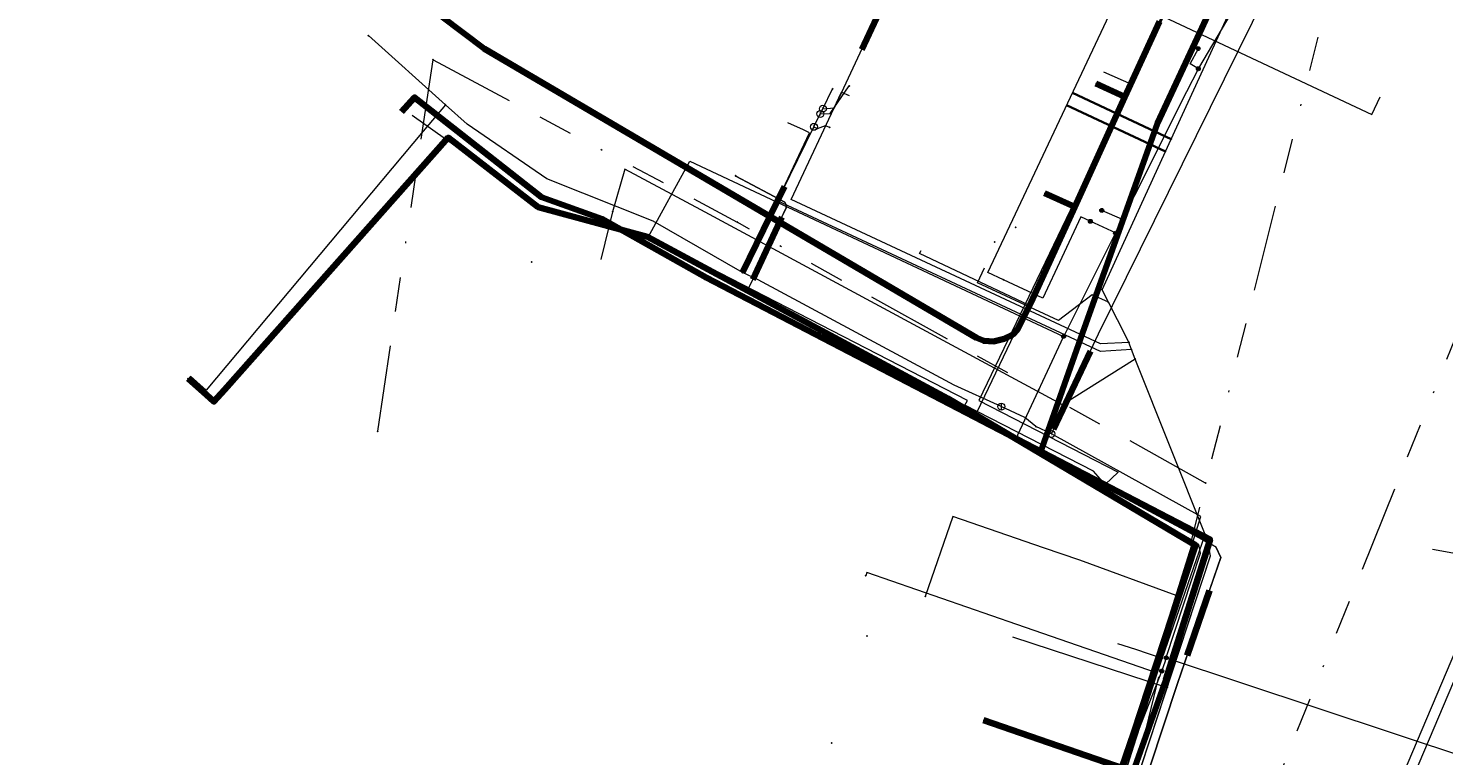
# Model space of a CAD drawing. Header units: metres. Extents: x 98902 to 136161, y 449037 to 499677.
# Tile 111 of 200: x 113513 to 113595, y 483207 to 483250. Entities that reach past the tile are written whole.
import ezdxf
from ezdxf.enums import TextEntityAlignment as Align
from ezdxf.lldxf.tags import DXFTag

# ---------------------------------------------------------------- set-up
doc = ezdxf.new("R2010")
doc.units = ezdxf.units.M
doc.linetypes.add('RI-OVERIG', pattern=[17, 5, -2, 2, -2, 0, -2, 2, -2])
for name, color, linetype, lineweight in [('B-WE-KL-DATA-G', 90, 'KL-DATA-N', 18), ('B-WE-KL-DATA_HULPSTUK-S', 90, 'Continuous', 25), ('B-WE-KL-DATA_KABELBED-G', 90, 'Continuous', 100), ('B-WE-KL-DATA_MANTELBUIS-G', 90, 'Continuous', 100), ('B-WE-KL-ET_LS-G', 190, 'KL-LS-N', 18), ('B-WE-KL-ET_LS_HULPSTUK-S', 190, 'Continuous', 25), ('B-WE-KL-ET_LS_MANTELBUIS-G', 190, 'Continuous', 100), ('B-WE-KL-GAS_LD-G', 50, 'KL-GAS-LD-N', 18), ('B-WE-KL-GAS_LD_HULPSTUK-S', 50, 'Continuous', 25), ('B-WE-KL-GAS_LD_MANTELBUIS-G', 50, 'Continuous', 100), ('B-WE-KL-WATER-G', 170, 'KL-WATER-N', 18), ('B-WE-KL-WATER_HULPSTUK-S', 170, 'Continuous', 25), ('B-WE-RI-VRIJVERVAL-G', 210, 'RI-OVERIG', 18), ('B-WE-RI-VRIJVERVAL_HULPSTUK-S', 210, 'Continuous', 25), ('V-WE-KL-WATER-G', 170, 'KL-WATER-V', 35), ('V-WE-KL-WATER_HULPSTUK-S', 170, 'Continuous', 25)]:
    doc.layers.add(name, color=color, linetype=linetype, lineweight=lineweight)
doc.styles.add('NLCS-ISO', font='NLCS-ISO.ttf')
doc.styles.get("Standard").update_dxf_attribs({"font": 'arial.ttf'})
tags = doc.linetypes.add('KL-DATA-N', pattern='A,4,-1,[101,NLCS.SHX,S=0.5,R=0,X=0,Y=0],-1,4,-1,["D",Standard,S=1,R=0,X=-0.25,Y=-0.5],-1.5', length=12.5).pattern_tags.tags
tags[18] = DXFTag(74, 10)
tags = doc.linetypes.add('KL-GAS-LD-N', pattern='A,4,-1,[69,NLCS.SHX,S=0.5,R=0,X=0,Y=0],-1,4,-1,["L",Standard,S=1,R=0,X=0.25,Y=-0.5],-2', length=13).pattern_tags.tags
tags[18] = DXFTag(74, 10)
tags = doc.linetypes.add('KL-LS-N', pattern='A,4,-1,[103,NLCS.SHX,S=0.75,R=0,X=0,Y=0],-1,4,-1,["L",Standard,S=1,R=0,X=0,Y=-0.5],-2', length=13).pattern_tags.tags
tags[18] = DXFTag(74, 10)
doc.linetypes.add('KL-WATER-N', pattern='A,7,-0.5,[168,NLCS.SHX,S=0.75,R=0,X=0.75,Y=0],-2', length=9.5)
doc.linetypes.add('KL-WATER-V', pattern='A,3.5,[24,NLCS.SHX,S=0.5,R=0,X=0,Y=0],3.5,-0.5,[168,NLCS.SHX,S=0.75,R=0,X=0.75,Y=0],-2', length=9.5)

# ---------------------------------------------------------------- blocks, each defined once
blk = doc.blocks.new('SKL-WTB_HULP_OVERIG-SO')
at = {"color": 0, "linetype": 'ByBlock', "lineweight": 18}
for points in [[(-0.14, 0.14), (0.14, -0.14)], [(0.14, 0.14), (-0.14, -0.14)]]:
    blk.add_lwpolyline(points, dxfattribs=at)
at = {"color": 0, "linetype": 'ByBlock', "lineweight": 18, "style": 'NLCS-ISO', "flags": 1}
for tag, p in [('TYPE', (1.5, 0)), ('OMSCHRIJVING', (1.5, -3)), ('LABEL', (1.5, -1.5))]:
    blk.add_attdef(tag, p, '', height=1, dxfattribs=at)
blk = doc.blocks.new('SKL-WTB_HULP_AFSLUITER-SO')
at = {"color": 0, "linetype": 'ByBlock', "lineweight": 18}
blk.add_lwpolyline([(0, 0.8), (0, -0.8)], dxfattribs=at)
blk.add_circle((0, 0), 1, dxfattribs=at)
at = {"color": 0, "linetype": 'ByBlock', "lineweight": 18, "style": 'NLCS-ISO', "flags": 1}
for tag, p in [('TYPE', (1.5, 0)), ('OMSCHRIJVING', (1.5, -3)), ('LABEL', (1.5, -1.5))]:
    blk.add_attdef(tag, p, '', height=1, dxfattribs=at)
blk = doc.blocks.new('SKL-WTB_HULP_T STUK-SO')
at = {"color": 0, "linetype": 'ByBlock', "lineweight": 18}
blk.add_circle((0, 0), 1, dxfattribs=at)
at = {"color": 0, "linetype": 'ByBlock', "lineweight": -2, "style": 'NLCS-ISO'}
blk.add_text('T', height=1, dxfattribs=at).set_placement((0, 0), align=Align.MIDDLE_CENTER)
at = {"color": 0, "linetype": 'ByBlock', "lineweight": 18, "style": 'NLCS-ISO', "flags": 1}
for tag, p in [('TYPE', (1.5, 0)), ('OMSCHRIJVING', (1.5, -3)), ('LABEL', (1.5, -1.5))]:
    blk.add_attdef(tag, p, '', height=1, dxfattribs=at)
blk = doc.blocks.new('SKL-WTB_HULP_MOF-SO')
at = {"linetype": 'ByBlock', "lineweight": 18}
h = blk.add_hatch(color=0, dxfattribs=at)
h.dxf.hatch_style = 1
h.paths.add_polyline_path([(-0.5625, 0, 1), (0.5625, 0, 1)])
at = {"color": 0, "linetype": 'ByBlock', "lineweight": 18}
blk.add_circle((0, 0), 0.5625, dxfattribs=at)
at = {"color": 0, "linetype": 'ByBlock', "lineweight": 18, "style": 'NLCS-ISO', "flags": 1}
for tag, p in [('TYPE', (1.5, 0)), ('OMSCHRIJVING', (1.5, -3)), ('LABEL', (1.5, -1.5))]:
    blk.add_attdef(tag, p, '', height=1, dxfattribs=at)
blk = doc.blocks.new('SRI-HULP_OVERIG-SO')
at = {"color": 0, "linetype": 'ByBlock', "lineweight": 18}
for points in [[(-0.14, 0.14), (0.14, -0.14)], [(0.14, 0.14), (-0.14, -0.14)]]:
    blk.add_lwpolyline(points, dxfattribs=at)
at = {"color": 0, "linetype": 'ByBlock', "lineweight": 18, "style": 'NLCS-ISO', "flags": 1}
for tag, p in [('TYPE', (1.5, 0)), ('OMSCHRIJVING', (1.5, -3)), ('LABEL', (1.5, -1.5))]:
    blk.add_attdef(tag, p, '', height=1, dxfattribs=at)

msp = doc.modelspace()

# ---------------------------------------------------------------- linework, layer by layer
at = {"layer": 'B-WE-KL-DATA-G', "flags": 128}
for points in [[(113535.491, 483055.979), (113536.441, 483061.533), (113541.204, 483090.06), (113544.755, 483111.663), (113544.948, 483113.188), (113545.552, 483113.661), (113549.403, 483113.284), (113549.712, 483115.832), (113556.149, 483154.735), (113556.905, 483157.96), (113557.638, 483158.283), (113564.196, 483156.367), (113565.152, 483156.501), (113565.304, 483157.274), (113566.303, 483163.064), (113567.239, 483167.86), (113568.822, 483177.215), (113571.011, 483186.366), (113575.093, 483200.14), (113581.278, 483218.983), (113581.153, 483219.694), (113580.136, 483220.401), (113567.909, 483226.706), (113567.782, 483227.322), (113570.165, 483232.317), (113570.594, 483233.111), (113580.706, 483254.894), (113584.469, 483259.021), (113587.04, 483261.968), (113606.578, 483283.49), (113609.02, 483286.265), (113630.079, 483309.542), (113632.569, 483311.539), (113633.404, 483312.497), (113636.4, 483315.955), (113638.079, 483318.233), (113642.136, 483322.917), (113643.875, 483324.654), (113647.079, 483324.177), (113649.586, 483324.356), (113667.625, 483344.527), (113668.375, 483345.834), (113670.095, 483347.805), (113670.493, 483349.535), (113674.045, 483353.336), (113676.564, 483355.323), (113679.675, 483356.296), (113680.833, 483356.834), (113685.258, 483361.329), (113704.516, 483381.087), (113707.238, 483383.933), (113717.835, 483394.742), (113719.221, 483396.196), (113721.66, 483398.749), (113725.277, 483402.474), (113725.715, 483403.225), (113725.916, 483404.181), (113706.127, 483423.402), (113687.191, 483441.762), (113678.045, 483450.608), (113669.183, 483459.437), (113668.394, 483459.986), (113655.761, 483466.358), (113655.138, 483466.897), (113654.638, 483467.322), (113655.261, 483468.556), (113659.235, 483476.766), (113658.824, 483477.959), (113655.692, 483479.529), (113655.018, 483479.802), (113649.581, 483483.544), (113649.242, 483484.034), (113648.867, 483484.47), (113639.302, 483489.546), (113600.784, 483508.808), (113581.045, 483518.696), (113579.755, 483520.415), (113579.424, 483521.384), (113580.201, 483523.009), (113586.556, 483530.359), (113601.948, 483547.562), (113618.417, 483566.005)], [(113616.587, 483280.87), (113609.72, 483287.061), (113608.685, 483285.943), (113602.821, 483279.529), (113599.792, 483276.195), (113594.476, 483270.345), (113585.604, 483260.584), (113585.442, 483260.406), (113580.616, 483254.938), (113578.325, 483249.916), (113576.334, 483245.549), (113573.429, 483239.181), (113570.91, 483233.659), (113570.107, 483232.087), (113569.825, 483231.78), (113569.339, 483231.55), (113568.725, 483231.396), (113568.187, 483231.422), (113567.739, 483231.613), (113539.268, 483248.326), (113534.178, 483252.191), (113513.137, 483270.83), (113516.518, 483274.317), (113517.921, 483275.879), (113520.45, 483278.696), (113525.382, 483284.191), (113529.571, 483288.856), (113538.364, 483298.652), (113540.015, 483300.491), (113540.804, 483301.37), (113534.358, 483307.206), (113537.721, 483310.922), (113544.619, 483318.518), (113550.359, 483324.904), (113554.895, 483329.954), (113559.563, 483335.151), (113576.73, 483354.442), (113584.766, 483363.504), (113598.447, 483351.351), (113600.284, 483349.696), (113611.39, 483339.58), (113615.024, 483336.293), (113610.676, 483331.455), (113618.715, 483320.736)], [(113556.905, 483157.96), (113557.638, 483158.283), (113564.196, 483156.367), (113565.152, 483156.501), (113565.304, 483157.274), (113566.303, 483163.064), (113567.239, 483167.86), (113568.822, 483177.215), (113569.877, 483181.626), (113571.011, 483186.366), (113575.093, 483200.14), (113575.255, 483200.633), (113578.778, 483211.365), (113581.278, 483218.983), (113581.153, 483219.694), (113580.136, 483220.401), (113567.909, 483226.706), (113567.782, 483227.322), (113570.165, 483232.317), (113570.737, 483233.42), (113571.909, 483235.945), (113573.187, 483238.698), (113576.053, 483244.873), (113576.372, 483245.558), (113576.694, 483246.252), (113580.705, 483254.894), (113582.587, 483256.957), (113584.469, 483259.021), (113587.04, 483261.968), (113589.188, 483264.334), (113589.339, 483264.501), (113590.842, 483266.157), (113594.506, 483270.193), (113598.061, 483274.108), (113600.145, 483276.404), (113603.593, 483280.202), (113606.577, 483283.49), (113609.02, 483286.265), (113609.131, 483286.388), (113609.308, 483286.583), (113616.389, 483294.41), (113616.552, 483294.59), (113616.758, 483294.818), (113622.984, 483301.7), (113623.107, 483301.836), (113624.798, 483303.704), (113630.079, 483309.542), (113632.569, 483311.539), (113633.402, 483312.495)], [(113540.239, 483300.291), (113540.015, 483300.491), (113538.364, 483298.652), (113529.571, 483288.856), (113525.382, 483284.191), (113520.45, 483278.696), (113517.921, 483275.879), (113516.518, 483274.317), (113513.137, 483270.83), (113534.178, 483252.191), (113539.268, 483248.326), (113567.739, 483231.613), (113568.187, 483231.422), (113568.725, 483231.396), (113569.339, 483231.55), (113569.825, 483231.78), (113570.107, 483232.087), (113570.91, 483233.659), (113573.429, 483239.181), (113576.334, 483245.549), (113578.325, 483249.916), (113580.616, 483254.938), (113585.442, 483260.406), (113585.604, 483260.584), (113594.476, 483270.345), (113599.792, 483276.195), (113602.821, 483279.529), (113608.685, 483285.943), (113609.72, 483287.061), (113616.587, 483280.87)], [(113616.587, 483280.87), (113609.72, 483287.061), (113608.685, 483285.943), (113602.821, 483279.529), (113599.792, 483276.195), (113594.476, 483270.345), (113585.604, 483260.584), (113585.442, 483260.406), (113580.616, 483254.938), (113578.325, 483249.916), (113576.334, 483245.549), (113573.429, 483239.181), (113571.671, 483239.982)], [(113616.587, 483280.87), (113609.72, 483287.061), (113608.685, 483285.943), (113602.821, 483279.529), (113599.792, 483276.195), (113594.476, 483270.345), (113585.604, 483260.584), (113585.442, 483260.406), (113580.616, 483254.938), (113578.325, 483249.916), (113576.334, 483245.549), (113573.429, 483239.181), (113571.671, 483239.982)], [(113616.587, 483280.87), (113609.72, 483287.061), (113608.685, 483285.943), (113602.821, 483279.529), (113599.792, 483276.195), (113594.476, 483270.345), (113585.604, 483260.584), (113585.442, 483260.406), (113580.616, 483254.938), (113578.325, 483249.916), (113576.334, 483245.549), (113574.648, 483246.318)], [(113576.713, 483246.294), (113580.705, 483254.894)], [(113575.1, 483247), (113576.713, 483246.294)], [(113576.372, 483245.558), (113576.694, 483246.252)], [(113576.694, 483246.252), (113576.713, 483246.294)], [(113534.476, 483244.681), (113535.229, 483245.52), (113542.576, 483239.744), (113546.073, 483238.5), (113552.097, 483235.087), (113581.254, 483219.933), (113578.698, 483211.812), (113576.803, 483206.48), (113575.234, 483202.067), (113574.438, 483199.827), (113570.452, 483185.331), (113569.598, 483181.318), (113567.887, 483173.283), (113566.757, 483166.709), (113556.366, 483169.554), (113551.426, 483171.037), (113551.512, 483171.325)], [(113573.187, 483238.698), (113576.053, 483244.873)], [(113576.053, 483244.873), (113576.372, 483245.558)], [(113571.909, 483235.945), (113573.187, 483238.698)], [(113570.775, 483233.501), (113564.443, 483236.477), (113564.533, 483236.655)], [(113570.775, 483233.501), (113571.909, 483235.945)], [(113570.737, 483233.42), (113570.775, 483233.501)], [(113569.825, 483214.304), (113578.778, 483211.365)], [(113575.255, 483200.633), (113578.778, 483211.365)], [(113551.512, 483171.325), (113551.426, 483171.037), (113556.366, 483169.554), (113566.757, 483166.709), (113567.887, 483173.283), (113569.598, 483181.318), (113570.452, 483185.331), (113574.438, 483199.827), (113575.234, 483202.067), (113576.803, 483206.48), (113568.152, 483209.478)]]:
    msp.add_lwpolyline(points, dxfattribs=at)
at = {"layer": 'B-WE-KL-DATA_KABELBED-G', "flags": 128}
for points in [[(113513.137, 483270.83), (113534.178, 483252.191), (113539.268, 483248.326), (113567.739, 483231.613), (113568.187, 483231.422), (113568.725, 483231.396), (113569.339, 483231.55), (113569.825, 483231.78), (113570.107, 483232.087), (113570.91, 483233.659), (113573.429, 483239.181)], [(113571.419, 483224.919), (113571.419, 483224.92), (113573.986, 483232.211), (113577.401, 483241.759), (113578.215, 483244.034), (113580.79, 483249.539), (113581.002, 483250), (113582.344, 483252.91), (113582.695, 483253.421), (113583.534, 483254.394), (113584.774, 483255.766), (113585.911, 483257.24)], [(113576.334, 483245.549), (113578.325, 483249.916)], [(113574.648, 483246.318), (113576.334, 483245.549)], [(113534.476, 483244.681), (113535.229, 483245.52), (113542.576, 483239.744), (113546.073, 483238.5), (113552.097, 483235.087), (113581.254, 483219.933), (113578.698, 483211.812), (113576.803, 483206.48)], [(113573.429, 483239.181), (113576.334, 483245.549)], [(113522.129, 483229.242), (113523.183, 483228.307), (113523.623, 483227.914), (113524.232, 483228.6), (113537.18, 483243.198), (113542.389, 483239.172), (113548.705, 483237.45), (113566.079, 483228.083), (113571.419, 483224.92)], [(113537.569, 483242.897), (113542.316, 483239.228)], [(113571.671, 483239.982), (113573.429, 483239.181)], [(113571.419, 483224.92), (113571.419, 483224.92), (113579.328, 483220.237), (113580.41, 483219.595), (113573.262, 483197.811), (113573.077, 483197.23), (113572.758, 483196.278), (113572.687, 483196.032), (113571.479, 483191.817), (113569.556, 483184.726), (113568.955, 483181.768), (113568.894, 483181.466), (113568.752, 483180.768), (113567.212, 483173.497), (113566.202, 483167.619), (113566.059, 483166.788)], [(113568.152, 483209.478), (113576.803, 483206.48)]]:
    msp.add_lwpolyline(points, dxfattribs=at)
at = {"layer": 'B-WE-KL-DATA_MANTELBUIS-G', "flags": 128}
msp.add_lwpolyline([(113537.569, 483242.897), (113542.316, 483239.228)], dxfattribs=at)
at = {"layer": 'B-WE-KL-ET_LS-G', "flags": 128}
for points in [[(113304.929, 483362.505), (113297.7, 483354.462), (113307.469, 483345.687), (113323.671, 483331.133), (113325.977, 483331.104), (113356.655, 483303.706), (113357.692, 483302.498), (113358.524, 483301.144), (113359.046, 483299.934), (113359.659, 483297.487), (113369.272, 483288.902), (113370.734, 483289.038), (113372.315, 483288.933), (113373.887, 483288.555), (113375.272, 483287.951), (113376.489, 483287.176), (113413.18, 483254.201), (113450.362, 483220.872), (113449.996, 483217.792), (113458.746, 483209.916), (113467.676, 483219.813), (113470.021, 483223.364), (113470.671, 483224.923), (113513.02, 483271.339), (113516.089, 483274.703), (113558.556, 483322.492), (113589.3, 483357.26), (113590.353, 483357.667), (113593.066, 483358.132), (113624.346, 483330.071), (113637.793, 483318.185), (113629.385, 483308.858), (113614.861, 483292.602), (113596.506, 483272.058), (113596.452, 483271.998), (113580.376, 483254.005), (113567.886, 483227.969)], [(113578.215, 483149.651), (113578.612, 483152.387), (113581.309, 483151.967), (113584.165, 483160.86), (113584.528, 483162.363), (113589.162, 483181.566), (113592.122, 483194.022), (113592.891, 483199.761), (113591.588, 483204.347), (113599.698, 483223.487), (113606.293, 483238.267), (113606.533, 483239.714), (113612.638, 483254.576), (113612.921, 483255.086), (113618.571, 483265.248), (113622.093, 483270.843), (113623.906, 483269.732), (113631.194, 483265.602), (113631.703, 483265.313), (113632.245, 483266.27), (113630.883, 483267.042), (113631.216, 483268.01), (113631.975, 483270.215), (113633.039, 483273.086), (113634.365, 483275.537), (113635.893, 483277.268), (113638.435, 483279.401), (113640.113, 483280.74), (113641.326, 483281.797), (113641.63, 483282.327), (113642.579, 483283.153), (113643.798, 483284.48), (113650.439, 483292.138), (113655.313, 483297.757), (113658.808, 483297.672), (113686.18, 483273.447), (113708.769, 483253.454), (113713.259, 483249.49), (113713.83, 483248.852), (113714.599, 483248.44), (113739.056, 483226.846), (113741.657, 483224.549), (113743.795, 483222.672)], [(113580.58, 483247.18), (113580.6, 483247.22), (113583.04, 483251.35), (113584.121, 483253.56), (113584.17, 483253.66), (113585.9, 483255.44)], [(113569.313, 483234.962), (113568.408, 483235.387), (113575.738, 483250.986), (113576.646, 483250.571)], [(113578.578, 483250.177), (113590.609, 483244.524), (113591.098, 483245.564)], [(113580.58, 483247.18), (113580.1, 483247.47), (113580.58, 483248.35), (113580.57, 483248.35)], [(113576.19, 483238.45), (113576.9, 483239.86), (113579.92, 483245.86), (113580.58, 483247.18)], [(113575.196, 483223.114), (113574.518, 483223.879), (113567.078, 483227.71), (113567.216, 483227.977), (113548.97, 483237.37), (113542.668, 483239.088), (113535.084, 483244.472)], [(113548.749, 483237.439), (113551.16, 483241.827), (113572.78, 483231.68), (113572.787, 483231.677)], [(113553.81, 483240.97), (113556.65, 483239.46), (113556.73, 483239.31), (113556.74, 483239.13), (113556.58, 483238.81), (113556.48, 483238.6), (113554.8, 483234.99), (113554.57, 483234.51), (113554.56, 483234.38), (113554.62, 483234.28), (113554.75, 483234.2), (113565.95, 483227.82), (113570.23, 483225.56), (113575.42, 483222.82), (113581.59, 483219.51), (113581.89, 483218.88), (113581.23, 483216.99), (113579.37, 483211.6), (113575.38, 483199.51), (113574.76, 483197.71), (113573.01, 483191.52), (113572.29, 483188.71), (113567.48, 483167.42), (113566.75, 483164.14), (113565.23, 483155.25), (113564.43, 483148.88), (113559.44, 483119.1), (113558.7, 483114.76), (113558.03, 483110.82), (113557.47, 483107.29), (113553.2, 483082.45), (113553.45, 483082.09), (113556.56, 483081.58), (113564.15, 483080.31), (113574.72, 483077.92), (113582.34, 483076.59), (113582.66, 483076.3), (113582.19, 483073.69), (113582.23, 483073.29), (113582.38, 483073.07), (113582.71, 483073.01), (113593.16, 483071.24), (113615.853, 483067.044)], [(113566.99, 483168.74), (113567, 483168.75), (113567.03, 483168.95), (113568.65, 483176.37), (113568.78, 483176.85), (113569.36, 483179.74), (113569.37, 483179.75), (113569.36, 483179.74), (113569.36, 483179.75), (113571.23, 483188.98), (113574.42, 483198.58), (113575.38, 483199.51), (113579.37, 483211.6), (113581.89, 483218.88), (113581.59, 483219.51), (113575.42, 483222.82), (113570.23, 483225.56), (113565.95, 483227.82), (113554.75, 483234.2), (113554.62, 483234.28), (113554.56, 483234.38), (113554.57, 483234.51), (113554.8, 483234.99), (113556.48, 483238.6), (113556.58, 483238.81), (113556.74, 483239.13), (113556.73, 483239.31), (113556.65, 483239.46), (113553.819, 483240.965), (113553.825, 483240.98), (113553.815, 483240.984)], [(113564.78, 483166.03), (113564.77, 483166.02), (113564.8, 483166.25), (113568.25, 483174.91), (113568.64, 483176.36), (113568.77, 483176.84), (113570.78, 483186.73), (113571.23, 483188.97), (113574.25, 483199.89), (113574.71, 483201.21), (113574.72, 483201.25), (113575.21, 483202.75), (113577.13, 483208.91), (113577.14, 483208.92), (113578.34, 483211.96), (113578.464, 483212.313), (113578.67, 483212.9), (113578.72, 483213.08), (113578.72, 483213.09), (113580.71, 483219.14), (113580.6, 483219.64), (113576.96, 483221.66), (113576.66, 483221.78), (113576.66, 483221.79), (113570.24, 483225.56), (113570.12, 483225.76), (113570.13, 483225.98), (113572.78, 483231.67), (113572.787, 483231.677), (113573.87, 483233.85), (113575.79, 483237.657), (113576.19, 483238.45)], [(113574.329, 483238.35), (113573.786, 483238.605), (113571.575, 483233.899), (113569.313, 483234.962)], [(113575.79, 483237.657), (113575.567, 483237.77), (113574.329, 483238.35)], [(113576.19, 483238.45), (113575, 483238.98), (113574.99, 483238.98)], [(113567.886, 483227.969), (113575.933, 483223.826), (113575.196, 483223.114)], [(113596.896, 483193.911), (113592.95, 483195.684), (113593.503, 483199.805), (113592.223, 483204.308), (113600.175, 483223.074), (113600.436, 483223.723), (113605.871, 483220.885)], [(113576.66, 483221.78), (113576.45, 483222.02), (113575.19, 483222.82), (113575.18, 483222.82)], [(113597.362, 483217.974), (113596.367, 483218.939), (113594.129, 483219.344)], [(113578.464, 483212.313), (113578.228, 483212.396), (113578.163, 483212.21), (113570.072, 483215.015), (113561.398, 483218.022), (113561.333, 483217.833)], [(113578.72, 483213.08), (113609.57, 483202.83), (113609.71, 483203.26), (113609.71, 483203.25)]]:
    msp.add_lwpolyline(points, dxfattribs=at)
at = {"layer": 'B-WE-KL-ET_LS_MANTELBUIS-G', "flags": 128}
for points in [[(113556.48, 483238.59), (113554.81, 483234.99)], [(113581.23, 483216.98), (113579.94, 483213.21)]]:
    msp.add_lwpolyline(points, dxfattribs=at)
at = {"layer": 'B-WE-KL-GAS_LD-G', "flags": 128}
for points in [[(113572.081, 483226.038), (113574.802, 483231.83), (113584.526, 483251.528), (113585.185, 483252.863), (113587.352, 483257.253), (113588.312, 483259.022), (113588.517, 483259.4), (113594.257, 483265.763), (113604.68, 483277.316), (113608.6, 483281.661), (113610.851, 483284.156), (113621.362, 483295.807), (113621.473, 483295.93), (113622.171, 483296.703), (113623.23, 483297.877), (113626.78, 483301.813), (113630.983, 483306.473)], [(113558.855, 483244.868), (113559.529, 483244.916), (113561.414, 483248.961), (113563.609, 483253.671), (113563.847, 483253.551), (113566.371, 483252.365)], [(113569.179, 483227.622), (113566.449, 483228.865), (113555.105, 483234.952), (113554.2, 483235.377), (113549.026, 483238.349), (113542.892, 483240.799), (113538.271, 483243.967), (113537.017, 483245.095), (113532.562, 483249.1)], [(113558.706, 483244.563), (113559.273, 483244.594), (113560.385, 483246.189)], [(113558.855, 483244.868), (113559.419, 483246.018)], [(113537.017, 483245.095), (113535.731, 483243.56), (113523.174, 483228.577), (113522.258, 483229.388)], [(113558.706, 483244.563), (113558.855, 483244.868)], [(113558.34, 483243.818), (113558.706, 483244.563)], [(113554.2, 483235.377), (113558.34, 483243.818)], [(113558.34, 483243.818), (113558.548, 483243.715), (113559.002, 483243.901), (113559.254, 483243.782)], [(113571.176, 483226.463), (113570.539, 483226.989), (113569.179, 483227.622)], [(113564.266, 483156.802), (113566.531, 483170.772), (113567.494, 483176.712), (113568.9, 483182.523), (113570.507, 483189.162), (113571.683, 483193.144), (113572.429, 483195.67), (113573.73, 483200.073), (113577.849, 483212.108), (113580.727, 483221.27), (113572.081, 483226.038)], [(113572.081, 483226.038), (113571.176, 483226.463)], [(113579.288, 483216.689), (113573.715, 483218.726), (113571.611, 483219.456), (113566.381, 483221.271), (113564.775, 483216.639)]]:
    msp.add_lwpolyline(points, dxfattribs=at)
at = {"layer": 'B-WE-KL-GAS_LD_MANTELBUIS-G', "flags": 128}
for points in [[(113561.101, 483248.29), (113562.669, 483251.654)], [(113556.644, 483240.361), (113554.2, 483235.378)], [(113574.334, 483230.834), (113572.208, 483226.309)]]:
    msp.add_lwpolyline(points, dxfattribs=at)
at = {"layer": 'B-WE-KL-WATER-G', "flags": 128}
for points in [[(113465.802, 483219.204), (113466.216, 483218.831), (113470.878, 483214.636), (113476.73, 483209.37), (113477.25, 483208.902), (113483.122, 483203.617), (113483.197, 483203.55), (113490.036, 483197.582), (113500, 483188.625), (113503.893, 483185.522), (113507.615, 483183.183), (113510.778, 483181.92), (113512.458, 483181.25), (113515.714, 483180.236), (113518.483, 483179.373), (113521.062, 483178.569), (113521.635, 483178.391), (113525.645, 483177.142), (113528.51, 483176.249), (113530.143, 483175.776), (113556.142, 483168.237), (113559.024, 483167.401), (113559.505, 483167.262), (113564.501, 483165.813), (113566.011, 483166.873), (113567.685, 483176.659), (113568.516, 483180.063), (113570.717, 483189.085), (113570.879, 483189.581), (113574.187, 483199.702), (113574.249, 483199.892), (113578.132, 483212.009), (113578.492, 483213.048), (113580.982, 483220.229), (113576.93, 483230.368), (113576.703, 483230.937), (113576.558, 483231.337), (113576.415, 483231.617), (113575.378, 483233.659), (113575.008, 483234.387), (113578.675, 483242.385), (113579.008, 483243.112), (113582.166, 483250), (113583.588, 483253.101), (113584.413, 483253.972), (113584.619, 483254.19), (113587.714, 483257.459), (113589.072, 483258.894), (113589.291, 483259.134), (113592.919, 483263.1), (113593.729, 483263.986), (113599.209, 483269.977), (113601.49, 483272.471), (113609.398, 483281.117), (113609.604, 483281.343), (113615.178, 483287.526), (113618.593, 483291.314), (113622.093, 483295.197), (113622.964, 483296.162), (113623.116, 483296.331), (113623.853, 483297.148), (113630.615, 483304.65), (113630.716, 483306.039), (113630.771, 483306.798), (113634.354, 483311.108), (113635.595, 483312.547), (113635.486, 483319.084), (113634.953, 483319.538), (113634.647, 483319.798), (113630.774, 483323.117), (113630.101, 483323.694), (113617.899, 483334.786), (113615.575, 483336.837), (113612.357, 483339.678), (113609.432, 483342.259), (113603.754, 483347.23), (113601.309, 483349.446), (113598.008, 483352.438), (113595.563, 483354.654), (113591.291, 483358.576), (113580.932, 483368.086), (113577.469, 483371.268), (113572.658, 483375.689), (113571.185, 483377.042), (113567.574, 483380.359), (113564.626, 483383.068), (113561.638, 483386.02), (113558.555, 483386.687), (113558.551, 483386.691), (113552.887, 483391.655), (113550.476, 483393.768), (113546.532, 483397.224), (113542.615, 483400.658), (113538.52, 483404.247), (113536.034, 483406.426), (113520.445, 483421.195), (113519.833, 483421.754), (113507.824, 483432.725), (113504.574, 483435.694), (113504.337, 483435.911)], [(113576.558, 483231.337), (113574.909, 483231.249), (113557.019, 483239.608), (113559.926, 483245.83), (113560.368, 483245.623)], [(113576.703, 483230.937), (113574.913, 483230.806), (113556.238, 483239.533), (113558.081, 483243.478), (113557.74, 483243.636), (113556.832, 483244.056)], [(113576.93, 483230.368), (113572.726, 483227.735), (113551.797, 483239.016), (113547.392, 483241.371), (113546.683, 483238.906)], [(113546.683, 483238.906), (113546.008, 483236.147)], [(113575.378, 483233.659), (113574.445, 483234.097), (113572.483, 483232.606), (113567.795, 483234.78), (113568.204, 483235.662)], [(113578.492, 483213.048), (113576.953, 483213.553), (113575.915, 483213.893)]]:
    msp.add_lwpolyline(points, dxfattribs=at)
at = {"layer": 'B-WE-RI-VRIJVERVAL-G', "flags": 128}
for points in [[(113589.2, 483255.8), (113581, 483223.2)], [(113533.1, 483226.2), (113536.3, 483247.7)], [(113536.3, 483247.7), (113553.9, 483238.3)], [(113581, 483223.2), (113553.9, 483238.3)], [(113598.3, 483238.7), (113583.5, 483201.9)], [(113573.1, 483190.5), (113581, 483223.2)]]:
    msp.add_lwpolyline(points, dxfattribs=at)
at = {"layer": 'V-WE-KL-WATER-G', "flags": 128}
for points in [[(113579.008, 483243.112), (113573.297, 483245.795)], [(113578.675, 483242.385), (113572.955, 483245.072)]]:
    msp.add_lwpolyline(points, dxfattribs=at)

# ---------------------------------------------------------------- block references
at = {"layer": 'B-WE-KL-DATA_HULPSTUK-S', "xscale": 0.2, "yscale": 0.2, "zscale": 0.2}
for p in [(113576.372, 483245.558), (113571.909, 483235.945), (113570.737, 483233.42), (113522.129, 483229.242), (113571.419, 483224.92), (113571.419, 483224.92), (113571.419, 483224.919), (113578.778, 483211.365)]:
    msp.add_blockref('SKL-WTB_HULP_OVERIG-SO', p, dxfattribs=at)
at = {"layer": 'B-WE-KL-ET_LS_HULPSTUK-S', "xscale": 0.2, "yscale": 0.2, "zscale": 0.2}
for name, p in [('SKL-WTB_HULP_MOF-SO', (113580.57, 483248.35)), ('SKL-WTB_HULP_MOF-SO', (113580.58, 483247.18)), ('SKL-WTB_HULP_OVERIG-SO', (113553.81, 483240.97)), ('SKL-WTB_HULP_OVERIG-SO', (113553.815, 483240.984)), ('SKL-WTB_HULP_MOF-SO', (113574.99, 483238.98)), ('SKL-WTB_HULP_MOF-SO', (113574.329, 483238.35)), ('SKL-WTB_HULP_MOF-SO', (113576.19, 483238.45)), ('SKL-WTB_HULP_MOF-SO', (113548.749, 483237.439)), ('SKL-WTB_HULP_MOF-SO', (113575.79, 483237.657)), ('SKL-WTB_HULP_OVERIG-SO', (113568.792, 483237.157)), ('SKL-WTB_HULP_OVERIG-SO', (113569.313, 483234.962)), ('SKL-WTB_HULP_MOF-SO', (113572.78, 483231.68)), ('SKL-WTB_HULP_MOF-SO', (113575.18, 483222.82)), ('SKL-WTB_HULP_MOF-SO', (113576.66, 483221.78)), ('SKL-WTB_HULP_OVERIG-SO', (113561.333, 483217.833)), ('SKL-WTB_HULP_OVERIG-SO', (113561.41, 483214.35)), ('SKL-WTB_HULP_MOF-SO', (113578.72, 483213.08)), ('SKL-WTB_HULP_MOF-SO', (113578.464, 483212.313)), ('SKL-WTB_HULP_OVERIG-SO', (113559.36, 483208.15))]:
    msp.add_blockref(name, p, dxfattribs=at)
at = {"layer": 'B-WE-KL-GAS_LD_HULPSTUK-S', "xscale": 0.2, "yscale": 0.2, "zscale": 0.2}
for name, p in [('SKL-WTB_HULP_OVERIG-SO', (113532.562, 483249.1)), ('SKL-WTB_HULP_OVERIG-SO', (113559.419, 483246.018)), ('SKL-WTB_HULP_OVERIG-SO', (113560.385, 483246.189)), ('SKL-WTB_HULP_OVERIG-SO', (113537.017, 483245.095)), ('SKL-WTB_HULP_T STUK-SO', (113558.855, 483244.868)), ('SKL-WTB_HULP_T STUK-SO', (113558.34, 483243.818)), ('SKL-WTB_HULP_T STUK-SO', (113558.706, 483244.563)), ('SKL-WTB_HULP_OVERIG-SO', (113559.254, 483243.782)), ('SKL-WTB_HULP_OVERIG-SO', (113570, 483238)), ('SKL-WTB_HULP_OVERIG-SO', (113542, 483236)), ('SKL-WTB_HULP_OVERIG-SO', (113542, 483236)), ('SKL-WTB_HULP_OVERIG-SO', (113554.2, 483235.377)), ('SKL-WTB_HULP_AFSLUITER-SO', (113569.179, 483227.622)), ('SKL-WTB_HULP_OVERIG-SO', (113571.176, 483226.463)), ('SKL-WTB_HULP_T STUK-SO', (113572.081, 483226.038)), ('SKL-WTB_HULP_OVERIG-SO', (113564.775, 483216.639)), ('SKL-WTB_HULP_OVERIG-SO', (113579.288, 483216.689))]:
    msp.add_blockref(name, p, dxfattribs=at)
at = {"layer": 'B-WE-KL-WATER_HULPSTUK-S', "xscale": 0.2, "yscale": 0.2, "zscale": 0.2}
for p in [(113546.683, 483238.906), (113575.008, 483234.387), (113575.378, 483233.659), (113576.558, 483231.337), (113576.703, 483230.937), (113576.93, 483230.368), (113580.982, 483220.229), (113578.492, 483213.048)]:
    msp.add_blockref('SKL-WTB_HULP_OVERIG-SO', p, dxfattribs=at)
at = {"layer": 'B-WE-RI-VRIJVERVAL_HULPSTUK-S', "xscale": 0.2, "yscale": 0.2, "zscale": 0.2}
for p in [(113536.3, 483247.7), (113553.9, 483238.3), (113533.1, 483226.2), (113581, 483223.2)]:
    msp.add_blockref('SRI-HULP_OVERIG-SO', p, dxfattribs=at)
at = {"layer": 'V-WE-KL-WATER_HULPSTUK-S', "xscale": 0.2, "yscale": 0.2, "zscale": 0.2}
for p in [(113579.008, 483243.112), (113578.675, 483242.385)]:
    msp.add_blockref('SKL-WTB_HULP_OVERIG-SO', p, dxfattribs=at)

doc.saveas('drawing.dxf')
